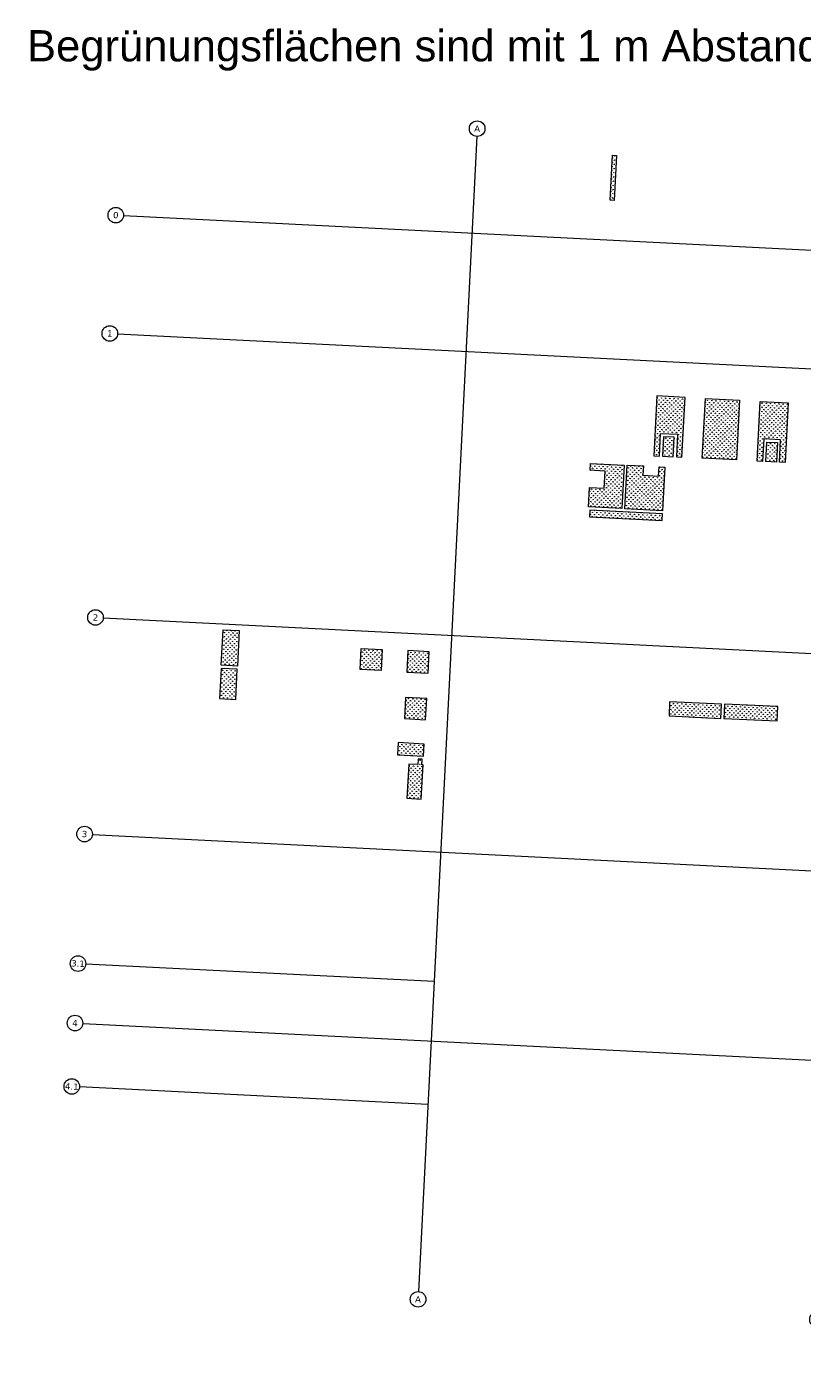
# Model space of a CAD drawing. Header units: millimetres. Extents: x 32690613 to 32694387, y 5343747 to 5344610.
# Tile 1 of 3: x 32692155 to 32692652, y 5343747 to 5344610. Entities that reach past the tile are written whole.
import ezdxf

# ---------------------------------------------------------------- set-up
doc = ezdxf.new("R2010")
doc.units = ezdxf.units.MM
doc.header["$LTSCALE"] = 20
doc.linetypes.add('ACAD_ISO11W100', pattern=[33, 12, -3, 12, -3, 0, -3])
doc.layers.get('DEFPOINTS').update_dxf_attribs({"color": 11, "lineweight": 18})
doc.layers.add('Geb-Dachbegrünung', color=60, linetype='ACAD_ISO11W100')
doc.styles.add('Arial', font='arial.ttf')
doc.styles.add('Verdana', font='verdana.ttf')
pattern_1 = [(87.11074, (32692217.3749, 5344489.3244), (-1.2774267, 1.4132237), [0.3571875, -2.3368875]), (42.11074, (32692217.3749, 5344489.3244), (-1.2774275, 1.4132246), [0.3571875, -1.5478125]), (132.11074, (32692217.3749, 5344489.3244), (-1.4132246, -1.2774275), [0.3571875, -1.5478125])]

# ---------------------------------------------------------------- blocks, each defined once
blk = doc.blocks.new('A$C78070446')
for p, q in [((4469733.77, 5343068.96), (4469667.48, 5342330.09)), ((4469989.15, 5343046.05), (4469922.86, 5342307.18)), ((4470104.68, 5343035.69), (4470092.34, 5342898.17)), ((4469505.56, 5343027.12), (4470255.14, 5342959.86)), ((4470129.58, 5343033.45), (4470100.95, 5342714.26)), ((4469498.77, 5342951.42), (4470248.35, 5342884.17)), ((4469482.47, 5342769.75), (4470232.05, 5342702.5)), ((4470080.73, 5342716.08), (4470043.07, 5342296.4)), ((4469470.04, 5342631.21), (4470219.62, 5342563.96)), ((4469685.27, 5342528.36), (4469462.61, 5342548.34)), ((4469459.19, 5342510.29), (4470208.78, 5342443.04)), ((4469678.22, 5342449.78), (4469455.56, 5342469.75))]:
    blk.add_line(p, q)
for centre in [(4469734.22, 5343073.94), (4469989.59, 5343051.03), (4470105.13, 5343040.67), (4470130.03, 5343038.43), (4469500.58, 5343027.56), (4469493.79, 5342951.87), (4470260.12, 5342959.42), (4470253.33, 5342883.72), (4469477.49, 5342770.2), (4470237.03, 5342702.05), (4469465.06, 5342631.65), (4470224.6, 5342563.51), (4469457.63, 5342548.79), (4469454.21, 5342510.74), (4469450.58, 5342470.2), (4470213.76, 5342442.59), (4469667.04, 5342325.11), (4469922.41, 5342302.2), (4470042.63, 5342291.42)]:
    blk.add_circle(centre, 5)
at = {"char_height": 4, "attachment_point": 5, "rotation": 354.86, "line_spacing_factor": 0.252012, "style": 'Verdana'}
for s, insert in [('A', (4469734.22, 5343073.94)), ('B', (4469989.59, 5343051.03)), ('C', (4470105.13, 5343040.67)), ('C.2', (4470130.03, 5343038.43)), ('0', (4469500.58, 5343027.56)), ('0', (4470260.12, 5342959.42)), ('1', (4469493.79, 5342951.87)), ('1', (4470253.33, 5342883.72)), ('2', (4469477.49, 5342770.2)), ('2', (4470237.03, 5342702.05)), ('3', (4469465.06, 5342631.65)), ('3', (4470224.6, 5342563.51)), ('3.1', (4469457.63, 5342548.79)), ('4', (4469454.21, 5342510.74)), ('4.1', (4469450.58, 5342470.2)), ('4', (4470213.76, 5342442.59)), ('A', (4469667.04, 5342325.11)), ('B', (4469922.41, 5342302.2)), ('C.1', (4470042.63, 5342291.42))]:
    blk.add_mtext(s, dxfattribs=dict(at, insert=insert))

msp = doc.modelspace()

# ---------------------------------------------------------------- hatches: boundary and pattern name
at = {"layer": 'Geb-Dachbegrünung'}
h = msp.add_hatch(dxfattribs=at)
h.set_pattern_fill('GRASS', color=256, scale=0.075)
h.set_pattern_definition(pattern_1)
h.paths.add_polyline_path([(32692529.24, 5344499.17), (32692530.73, 5344527.96), (32692533.37, 5344527.82), (32692531.82, 5344499.04)])
h = msp.add_hatch(dxfattribs=at)
h.set_pattern_fill('GRASS', color=256, scale=0.075)
h.set_pattern_definition(pattern_1)
h.paths.add_polyline_path([(32692557.28, 5344335.28), (32692560.83, 5344335.08), (32692561.59, 5344349.57), (32692572.45, 5344349), (32692571.72, 5344334.53), (32692575.3, 5344334.38), (32692577.29, 5344372.66), (32692559.24, 5344373.61)])
h = msp.add_hatch(dxfattribs=at)
h.set_pattern_fill('GRASS', color=256, scale=0.075)
h.set_pattern_definition(pattern_1)
h.paths.add_polyline_path([(32692588.18, 5344333.73), (32692590.43, 5344371.87), (32692612.21, 5344370.85), (32692610.3, 5344332.57)])
h = msp.add_hatch(dxfattribs=at)
h.set_pattern_fill('GRASS', color=256, scale=0.075)
h.set_pattern_definition(pattern_1)
h.paths.add_polyline_path([(32692623.42, 5344331.87), (32692625.41, 5344370.11), (32692643.38, 5344369.19), (32692641.57, 5344330.9), (32692637.83, 5344331.08), (32692638.57, 5344345.56), (32692627.74, 5344346.11), (32692627, 5344331.64)])
h = msp.add_hatch(dxfattribs=at)
h.set_pattern_fill('GRASS', color=256, scale=0.075)
h.set_pattern_definition(pattern_1)
h.paths.add_polyline_path([(32692563.49, 5344347.47), (32692562.83, 5344334.98), (32692569.72, 5344334.62), (32692570.35, 5344347.1)])
h = msp.add_hatch(dxfattribs=at)
h.set_pattern_fill('GRASS', color=256, scale=0.075)
h.set_pattern_definition(pattern_1)
h.paths.add_polyline_path([(32692629, 5344331.53), (32692629.64, 5344344.01), (32692636.47, 5344343.66), (32692635.83, 5344331.18)])
h = msp.add_hatch(dxfattribs=at)
h.set_pattern_fill('GRASS', color=256, scale=0.075)
h.set_pattern_definition(pattern_1)
h.paths.add_polyline_path([(32692536.76, 5344301.38), (32692538.2, 5344329.27), (32692516.72, 5344330.34), (32692516.5, 5344325.95), (32692525.98, 5344325.46), (32692525.43, 5344314.47), (32692515.94, 5344314.96), (32692515.29, 5344302.41)])
h = msp.add_hatch(dxfattribs=at)
h.set_pattern_fill('GRASS', color=256, scale=0.075)
h.set_pattern_definition(pattern_1)
h.paths.add_polyline_path([(32692540.2, 5344329.21), (32692550.63, 5344328.71), (32692550.32, 5344322.72), (32692560.31, 5344322.23), (32692560.62, 5344328.21), (32692564.32, 5344327.96), (32692562.84, 5344300), (32692538.76, 5344301.28)])
h = msp.add_hatch(dxfattribs=at)
h.set_pattern_fill('GRASS', color=256, scale=0.075)
h.set_pattern_definition(pattern_1)
h.paths.add_polyline_path([(32692516.02, 5344296.13), (32692562.52, 5344293.8), (32692562.74, 5344298), (32692516.21, 5344300.37)])
h = msp.add_hatch(dxfattribs=at)
h.set_pattern_fill('GRASS', color=256, scale=0.075)
h.set_pattern_definition(pattern_1)
h.paths.add_polyline_path([(32692280.01, 5344200.84), (32692281.2, 5344223.65), (32692291.5, 5344223.09), (32692290.34, 5344200.33)])
h = msp.add_hatch(dxfattribs=at)
h.set_pattern_fill('GRASS', color=256, scale=0.075)
h.set_pattern_definition(pattern_1)
h.paths.add_polyline_path([(32692369.71, 5344211.69), (32692383.16, 5344210.97), (32692382.48, 5344197.52), (32692369.02, 5344198.2)])
h = msp.add_hatch(dxfattribs=at)
h.set_pattern_fill('GRASS', color=256, scale=0.075)
h.set_pattern_definition(pattern_1)
h.paths.add_polyline_path([(32692399.56, 5344210.26), (32692398.85, 5344196.54), (32692412.58, 5344195.87), (32692413.28, 5344209.57)])
h = msp.add_hatch(dxfattribs=at)
h.set_pattern_fill('GRASS', color=256, scale=0.075)
h.set_pattern_definition(pattern_1)
h.paths.add_polyline_path([(32692279.91, 5344198.84), (32692278.92, 5344179.46), (32692289.22, 5344178.93), (32692290.24, 5344198.33)])
h = msp.add_hatch(dxfattribs=at)
h.set_pattern_fill('GRASS', color=256, scale=0.075)
h.set_pattern_definition(pattern_1)
h.paths.add_polyline_path([(32692398.08, 5344180.25), (32692397.39, 5344166.64), (32692411, 5344165.96), (32692411.71, 5344179.55)])
h = msp.add_hatch(dxfattribs=at)
h.set_pattern_fill('GRASS', color=256, scale=0.075)
h.set_pattern_definition(pattern_1)
h.paths.add_polyline_path([(32692600.63, 5344175.94), (32692567.38, 5344177.43), (32692567, 5344168.33), (32692600.24, 5344166.78)])
h = msp.add_hatch(dxfattribs=at)
h.set_pattern_fill('GRASS', color=256, scale=0.075)
h.set_pattern_definition(pattern_1)
h.paths.add_polyline_path([(32692602.63, 5344175.85), (32692602.24, 5344166.69), (32692636.34, 5344165.16), (32692636.77, 5344174.31)])
h = msp.add_hatch(dxfattribs=at)
h.set_pattern_fill('GRASS', color=256, scale=0.075)
h.set_pattern_definition(pattern_1)
h.paths.add_polyline_path([(32692409.59, 5344142.55), (32692410.1, 5344150.31), (32692393.46, 5344151.24), (32692393.03, 5344143.45)])
h = msp.add_hatch(dxfattribs=at)
h.set_pattern_fill('GRASS', color=256, scale=0.075)
h.set_pattern_definition(pattern_1)
h.paths.add_polyline_path([(32692406.22, 5344140.73), (32692406.03, 5344137.21), (32692400.19, 5344137.53), (32692398.99, 5344115.56), (32692408.15, 5344115.07), (32692409.36, 5344137.01), (32692408.54, 5344137.05), (32692408.74, 5344140.6)])

# ---------------------------------------------------------------- linework, layer by layer
at = {"layer": 'DEFPOINTS'}
for points in [[(32692529.24, 5344499.17), (32692530.73, 5344527.96), (32692533.37, 5344527.82), (32692531.82, 5344499.04)], [(32692557.28, 5344335.28), (32692560.83, 5344335.08), (32692561.59, 5344349.57), (32692572.45, 5344349), (32692571.72, 5344334.53), (32692575.3, 5344334.38), (32692577.29, 5344372.66), (32692559.24, 5344373.61)], [(32692588.18, 5344333.73), (32692590.43, 5344371.87), (32692612.21, 5344370.85), (32692610.3, 5344332.57)], [(32692623.42, 5344331.87), (32692625.41, 5344370.11), (32692643.38, 5344369.19), (32692641.57, 5344330.9), (32692637.83, 5344331.08), (32692638.57, 5344345.56), (32692627.74, 5344346.11), (32692627, 5344331.64)], [(32692563.49, 5344347.47), (32692562.83, 5344334.98), (32692569.72, 5344334.62), (32692570.35, 5344347.1)], [(32692629, 5344331.53), (32692629.64, 5344344.01), (32692636.47, 5344343.66), (32692635.83, 5344331.18)], [(32692536.76, 5344301.38), (32692515.29, 5344302.41), (32692515.94, 5344314.96), (32692525.43, 5344314.47), (32692525.98, 5344325.46), (32692516.5, 5344325.95), (32692516.72, 5344330.34), (32692538.2, 5344329.27)], [(32692540.2, 5344329.21), (32692550.63, 5344328.71), (32692550.32, 5344322.72), (32692560.31, 5344322.23), (32692560.62, 5344328.21), (32692564.32, 5344327.98), (32692562.84, 5344300), (32692538.76, 5344301.28)], [(32692516.02, 5344296.13), (32692562.52, 5344293.8), (32692562.74, 5344298), (32692516.21, 5344300.37)], [(32692280.01, 5344200.84), (32692281.2, 5344223.65), (32692291.5, 5344223.09), (32692290.34, 5344200.33)], [(32692369.71, 5344211.69), (32692383.16, 5344210.97), (32692382.48, 5344197.52), (32692369.02, 5344198.2)], [(32692399.56, 5344210.26), (32692398.85, 5344196.54), (32692412.58, 5344195.87), (32692413.28, 5344209.57)], [(32692279.91, 5344198.84), (32692278.92, 5344179.46), (32692289.22, 5344178.93), (32692290.24, 5344198.33)], [(32692398.08, 5344180.25), (32692397.39, 5344166.64), (32692411, 5344165.96), (32692411.71, 5344179.55)], [(32692600.63, 5344175.94), (32692567.38, 5344177.43), (32692567, 5344168.33), (32692600.24, 5344166.78)], [(32692602.63, 5344175.85), (32692602.24, 5344166.69), (32692636.34, 5344165.16), (32692636.77, 5344174.31)], [(32692409.59, 5344142.55), (32692410.1, 5344150.31), (32692393.46, 5344151.24), (32692393.03, 5344143.45)], [(32692406.22, 5344140.73), (32692406.03, 5344137.21), (32692400.19, 5344137.53), (32692398.99, 5344115.56), (32692408.15, 5344115.07), (32692409.36, 5344137.01), (32692408.54, 5344137.05), (32692408.74, 5344140.6)]]:
    msp.add_lwpolyline(points, close=True, dxfattribs=at)

# ---------------------------------------------------------------- block references
at = {"layer": 'DEFPOINTS', "rotation": 2.237485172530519}
msp.add_blockref('A$C78070446', (28434719.52, -168960.66), dxfattribs=at)

# ---------------------------------------------------------------- texts
at = {"layer": 'DEFPOINTS', "style": 'Arial'}
msp.add_text('Begrünungsflächen sind mit 1 m Abstand zur Außenkontur gezeichnet.', height=20, dxfattribs=at).set_placement((32692155.42, 5344588.25))

doc.saveas('drawing.dxf')
